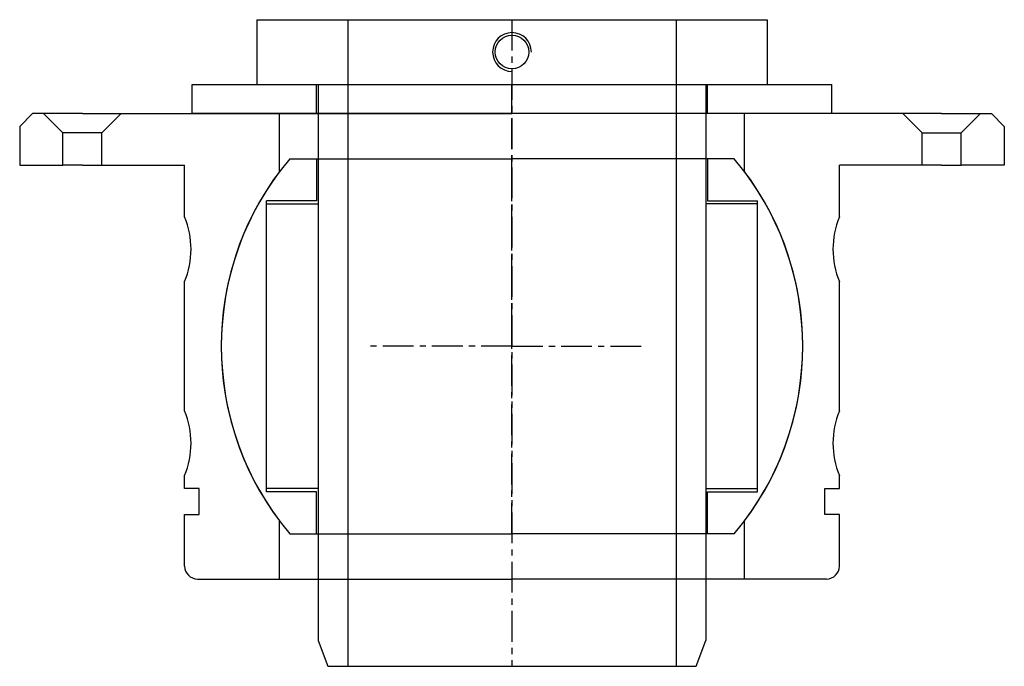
# Model space of a CAD drawing. Extents: x -76 to 76, y 50 to 151.
import ezdxf

# ---------------------------------------------------------------- set-up
doc = ezdxf.new("R2010")
doc.units = 0
doc.header["$LTSCALE"] = 0.15
doc.linetypes.add('CENTER', pattern=[50.8, 31.75, -6.35, 6.35, -6.35])
doc.layers.get('0').update_dxf_attribs({"linetype": 'CONTINUOUS'})
doc.layers.add('CENTER', color=9, linetype='CENTER')

# ---------------------------------------------------------------- blocks, each defined once
blk = doc.blocks.new('7T2-0-D')
for p, q in [((-34.41, 29), (0, 29)), ((-30.25, 29), (-30.25, 22.5)), ((34.41, 29), (0, 29)), ((30.25, 29), (30.25, 22.5)), ((-30.25, 22.5), (-38, 22.5)), ((-38, -22.5), (-38, 22.5)), ((-38, 22), (-30, 22)), ((-30, 22), (-30, -22)), ((30, 22), (30, -22)), ((38, 22), (30, 22)), ((30.25, 22.5), (38, 22.5)), ((38, -22.5), (38, 22.5)), ((-30, -22), (-38, -22)), ((-30.25, -22.5), (-38, -22.5)), ((-30.25, -29), (-30.25, -22.5)), ((30, -22), (38, -22)), ((30.25, -22.5), (38, -22.5)), ((30.25, -29), (30.25, -22.5)), ((-34.41, -29), (0, -29)), ((34.41, -29), (0, -29))]:
    blk.add_line(p, q)
for start, end in [(139.876, 220.124), (319.876, 40.124)]:
    blk.add_arc((0, 0), 45, start, end)
at = {"layer": 'CENTER'}
for p, q in [((0, -29), (0, 29)), ((0, 0), (-22.4, 0)), ((0, 0), (20.4, 0))]:
    blk.add_line(p, q, dxfattribs=at)
blk = doc.blocks.new('WA060099')
for p, q in [((-49.5, 0), (-49.5, 4.5)), ((-49.5, 4.5), (49.5, 4.5)), ((-30.25, 0), (-30.25, 4.5)), ((30.25, 0), (30.25, 4.5)), ((49.5, 0), (49.5, 4.5)), ((49.5, 0), (-49.5, 0))]:
    blk.add_line(p, q)
at = {"layer": 'CENTER'}
blk.add_line((0, 0), (0, 4.5), dxfattribs=at)
blk = doc.blocks.new('7T2-0-S')
for p, q in [((-39.5, 50.5), (-39.5, 40.5)), ((-39.5, 50.5), (39.5, 50.5)), ((-25.4, 50.5), (-25.4, -49.5)), ((25.4, 50.5), (25.4, -49.5)), ((39.5, 50.5), (39.5, 40.5)), ((-39.5, 40.5), (-30, 40.5)), ((-30, 40.5), (-30, -45.5)), ((30, 40.5), (30, -45.5)), ((30, 40.5), (39.5, 40.5)), ((-30, -45.5), (-28.5, -49.5)), ((28.5, -49.5), (30, -45.5)), ((-28.5, -49.5), (28.5, -49.5))]:
    blk.add_line(p, q)
blk.add_circle((0, 45.5), 2.6)
blk.add_arc((0, 45.5), 3, 0, 270)
at = {"layer": 'CENTER'}
blk.add_line((0, 50.5), (0, -49.5), dxfattribs=at)
blk = doc.blocks.new('7T2-0-B')
at = {"linetype": 'Continuous'}
for p, q in [((-74.2, 36), (-76.2, 34)), ((-72.5, 36), (-74.2, 36)), ((-66.5, 36), (-72.5, 36)), ((-72.5, 36), (-69.5, 33)), ((-66.5, 36), (-60.5, 36)), ((-60.5, 36), (-63.5, 33)), ((-60.5, 36), (-36, 36)), ((-36, 27), (-36, 36)), ((60.5, 36), (36, 36)), ((36, 27), (36, 36)), ((66.5, 36), (60.5, 36)), ((60.5, 36), (63.5, 33)), ((66.5, 36), (72.5, 36)), ((72.5, 36), (69.5, 33)), ((72.5, 36), (74.2, 36)), ((74.2, 36), (76.2, 34)), ((-76.2, 34), (-76.2, 28)), ((76.2, 34), (76.2, 28)), ((-63.5, 33), (-69.5, 33)), ((-69.5, 28), (-69.5, 33)), ((-63.5, 28), (-63.5, 33)), ((63.5, 28), (63.5, 33)), ((63.5, 33), (69.5, 33)), ((69.5, 28), (69.5, 33)), ((-76.2, 28), (-69.5, 28)), ((-66.5, 28), (-69.5, 28)), ((-66.5, 28), (-63.5, 28)), ((-63.5, 28), (-50.68, 28)), ((63.5, 28), (50.68, 28)), ((66.5, 28), (63.5, 28)), ((66.5, 28), (69.5, 28)), ((76.2, 28), (69.5, 28)), ((-36, -36), (-36, -27)), ((36, -36), (36, -27)), ((-48.68, -36), (-36, -36)), ((48.68, -36), (36, -36))]:
    blk.add_line(p, q, dxfattribs=at)
for p, q in [((-36, 36), (0, 36)), ((36, 36), (0, 36)), ((-50.68, 20), (-50.68, 28)), ((50.68, 20), (50.68, 28)), ((-50.68, -10), (-50.68, 10)), ((50.68, -10), (50.68, 10)), ((-50.68, -22), (-50.68, -20)), ((50.68, -22), (50.68, -20)), ((-48.43, -22), (-50.68, -22)), ((-48.43, -26), (-48.43, -22)), ((48.43, -26), (48.43, -22)), ((48.43, -22), (50.68, -22)), ((-50.68, -34), (-50.68, -26)), ((-50.68, -26), (-48.43, -26)), ((50.68, -26), (48.43, -26)), ((50.68, -34), (50.68, -26)), ((-36, -36), (0, -36)), ((36, -36), (0, -36))]:
    blk.add_line(p, q)
for centre, radius, start, end in [((0, 0), 45, 143.1301, 216.8699), ((0, 0), 45, 323.1301, 36.8699), ((-62.68, 15), 13, 337.3801, 22.6199), ((62.68, 15), 13, 157.3801, 202.6199), ((-62.68, -15), 13, 337.3801, 22.6199), ((62.68, -15), 13, 157.3801, 202.6199)]:
    blk.add_arc(centre, radius, start, end)
for centre, start, end in [((-48.68, -34), 180, 270), ((48.68, -34), 270, 0)]:
    blk.add_arc(centre, 2, start, end, dxfattribs=at)
at = {"layer": 'CENTER'}
blk.add_line((0, 0), (0, 36), dxfattribs=at)

msp = doc.modelspace()

# ---------------------------------------------------------------- block references
for name, p in [('7T2-0-S', (0, 100)), ('WA060099', (0, 136)), ('7T2-0-B', (0, 100)), ('7T2-0-D', (0, 100))]:
    msp.add_blockref(name, p)

doc.saveas('drawing.dxf')
